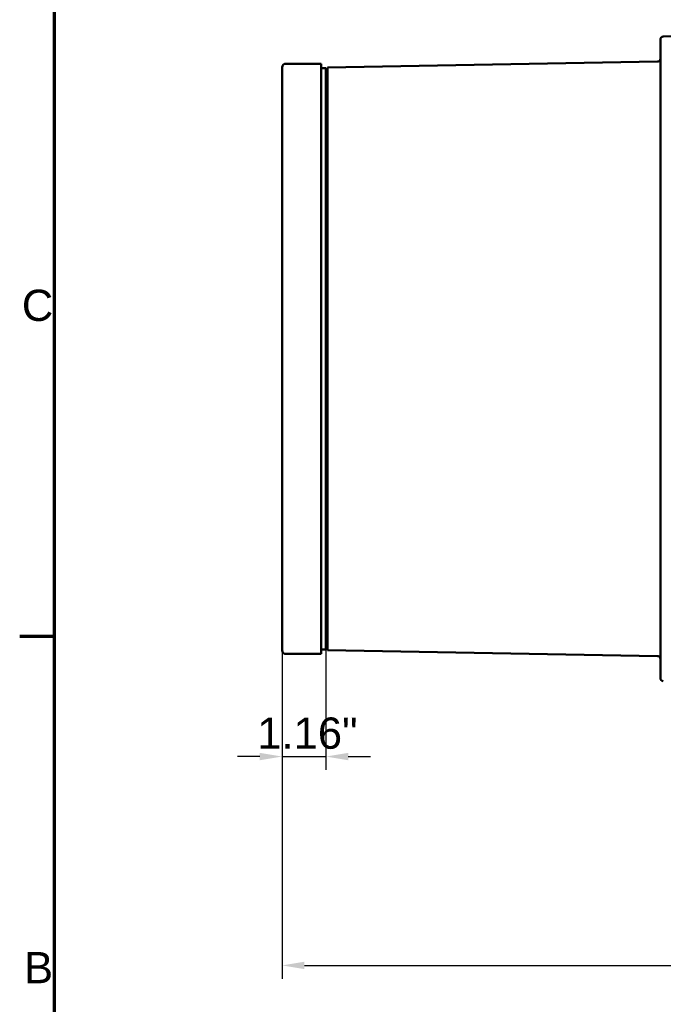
# Model space of a CAD drawing. Header units: millimetres. Extents: x 37 to 2483, y 37 to 1752.
# Tile 2 of 33: x 37 to 470, y 644 to 1306. Entities that reach past the tile are written whole.
import ezdxf

# ---------------------------------------------------------------- set-up
doc = ezdxf.new("R2010")
doc.units = ezdxf.units.MM
doc.header["$LTSCALE"] = 6
for name, color, linetype, lineweight in [('Border (ISO)', 7, 'Continuous', 70), ('Dimension (ISO)', 7, 'Continuous', 25), ('Visible (ISO)', 7, 'Continuous', 50)]:
    doc.layers.add(name, color=color, linetype=linetype, lineweight=lineweight)
doc.styles.add('Aktuell-BSI', font='arial.ttf')
doc.styles.add('Standard - 3_5', font='arial.ttf')
doc.dimstyles.new('Speck (DIN)', dxfattribs={"dimscale": 6, "dimtxt": 3.5, "dimasz": 2.5, "dimexe": 1.5, "dimexo": 0, "dimgap": 0.8, "dimtad": 1, "dimlfac": 0.03937, "dimrnd": 1e-08, "dimdsep": 46, "dimtxsty": 'Standard - 3_5', "dimcen": 0.09, "dimdle": 10, "dimclrd": 256, "dimclre": 256, "dimclrt": 256, "dimazin": 2, "dimtfac": 0.714286, "dimtmove": 0, "dimatfit": 3, "dimfxl": 1, "dimtolj": 1, "dimlwd": -1, "dimlwe": -1, "dimarcsym": 0})

# ---------------------------------------------------------------- blocks, each defined once
blk = doc.blocks.new('Borders Vorgaberahmen')
at = {"layer": 'Border (ISO)'}
blk.add_line((10, 148.5), (6.1, 148.5), dxfattribs=at)
at = {"layer": 'Border (ISO)', "flags": 128}
blk.add_lwpolyline([(10, 10), (10, 287), (410, 287), (410, 10), (10, 10)], dxfattribs=at)
at = {"layer": 'Border (ISO)', "char_height": 3.5, "attachment_point": 7, "style": 'Aktuell-BSI'}
for s, insert in [('C', (6.34, 183.82)), ('B', (6.59, 109.63))]:
    blk.add_mtext(s, dxfattribs=dict(at, insert=insert))
blk = doc.blocks.new('*D8')
at = {"layer": 'Defpoints', "color": 0, "transparency": 16777216}
for p in [(881.63, 1077.75), (213.13, 883.25), (881.63, 669.77)]:
    blk.add_point(p, dxfattribs=at)
at = {"layer": 'Dimension (ISO)', "transparency": 16777216}
for p, q in [((881.63, 1077.75), (881.63, 660.77)), ((213.13, 883.25), (213.13, 660.77)), ((228.13, 669.77), (866.63, 669.77))]:
    blk.add_line(p, q, dxfattribs=at)
for points in [[(228.13, 672.27), (228.13, 667.27), (213.13, 669.77)], [(866.63, 672.27), (866.63, 667.27), (881.63, 669.77)]]:
    blk.add_solid(points, dxfattribs=at)
at = {"layer": 'Dimension (ISO)', "transparency": 16777216, "insert": (515.14, 696.03), "char_height": 21, "attachment_point": 1, "style": 'Standard - 3_5'}
blk.add_mtext('\\A1;\\fArial|b0|i0;26.32"', dxfattribs=at)
blk = doc.blocks.new('*D9')
at = {"layer": 'Defpoints', "color": 0, "transparency": 16777216}
for p in [(213.13, 883.25), (242.63, 882.25), (242.63, 810.25)]:
    blk.add_point(p, dxfattribs=at)
at = {"layer": 'Dimension (ISO)', "transparency": 16777216}
for p, q in [((213.13, 883.25), (213.13, 801.25)), ((242.63, 882.25), (242.63, 801.25)), ((198.13, 810.25), (183.13, 810.25)), ((213.13, 810.25), (242.63, 810.25)), ((257.63, 810.25), (272.63, 810.25))]:
    blk.add_line(p, q, dxfattribs=at)
for points in [[(198.13, 812.75), (198.13, 807.75), (213.13, 810.25)], [(257.63, 812.75), (257.63, 807.75), (242.63, 810.25)]]:
    blk.add_solid(points, dxfattribs=at)
at = {"layer": 'Dimension (ISO)', "transparency": 16777216, "insert": (196.41, 836.5), "char_height": 21, "attachment_point": 1, "style": 'Standard - 3_5'}
blk.add_mtext('\\A1;\\fArial|b0|i0;1.16"', dxfattribs=at)

msp = doc.modelspace()

# ---------------------------------------------------------------- linework, layer by layer
at = {"layer": 'Visible (ISO)'}
for p, q in [((467.63, 1233.25), (467.63, 1292.505)), ((469.596, 1294.505), (483.63, 1294.75)), ((213.13, 1272.25), (213.13, 1273.75)), ((213.13, 1272.25), (213.13, 883.25)), ((239.43, 1276.25), (215.63, 1276.25)), ((239.43, 1276.25), (239.43, 1272.25)), ((242.63, 1273.25), (239.43, 1273.194)), ((239.43, 1272.25), (239.43, 883.25)), ((242.63, 1273.25), (242.63, 1233.25)), ((243.63, 1273.75), (465.665, 1277.625)), ((243.63, 1273.75), (243.63, 1233.25)), ((242.63, 1257.75), (243.63, 1257.75)), ((242.63, 1251.75), (243.63, 1251.75)), ((243.63, 1239.061), (242.63, 1239.078)), ((242.63, 922.25), (242.63, 1233.25)), ((243.63, 922.25), (243.63, 1233.25)), ((467.63, 1233.25), (467.63, 922.25)), ((243.63, 1220.961), (242.63, 1221.374)), ((242.63, 1218.784), (243.63, 1218.389)), ((242.63, 1215.75), (243.63, 1215.75)), ((242.63, 1209.75), (243.63, 1209.75)), ((242.63, 1125.75), (243.63, 1125.75)), ((242.63, 1119.75), (243.63, 1119.75)), ((242.63, 1035.75), (243.63, 1035.75)), ((242.63, 1029.75), (243.63, 1029.75)), ((242.63, 945.75), (243.63, 945.75)), ((242.63, 939.75), (243.63, 939.75)), ((243.63, 937.11), (242.63, 936.715)), ((242.63, 934.125), (243.63, 934.538)), ((242.63, 922.25), (242.63, 882.25)), ((243.63, 922.25), (243.63, 881.75)), ((467.63, 862.994), (467.63, 922.25)), ((243.63, 916.438), (242.63, 916.421)), ((242.63, 903.75), (243.63, 903.75)), ((242.63, 897.75), (243.63, 897.75)), ((213.13, 881.75), (213.13, 883.25)), ((239.43, 883.25), (239.43, 879.25)), ((242.63, 882.25), (239.43, 882.305)), ((243.63, 881.75), (465.665, 877.874)), ((215.63, 879.25), (239.43, 879.25))]:
    msp.add_line(p, q, dxfattribs=at)
for centre, radius, start, end in [((469.63, 1292.505), 2, 91, 180), ((465.63, 1279.625), 2, 271, 0), ((215.63, 1273.75), 2.5, 90, 180), ((215.63, 881.75), 2.5, 180, 270), ((465.63, 875.874), 2, 0, 89), ((469.63, 862.994), 2, 180, 269)]:
    msp.add_arc(centre, radius, start, end, dxfattribs=at)
for points in [[(242.63, 1221.479), (243.13, 1221.476), (243.63, 1221.472)], [(243.63, 934.027), (243.13, 934.023), (242.63, 934.02)]]:
    msp.add_open_spline(points, degree=2, dxfattribs=at)

# ---------------------------------------------------------------- block references
at = {"xscale": 6, "yscale": 6, "zscale": 6}
msp.add_blockref('Borders Vorgaberahmen', (0, 0), dxfattribs=at)

# ---------------------------------------------------------------- dimensions: what is measured, and where the dimension line sits
at = {"layer": 'Dimension (ISO)'}
for base, p2, override, picture, middle in [((881.63, 669.775), (881.63, 1077.75), {"dimgap": 0.8, "dimdec": 2, "dimlfac": 0.03937, "dimtol": 0, "dimlim": 0, "dimtp": 0, "dimtm": 0, "dimtdec": 2, "dimtofl": 0, "dimatfit": 1}, '*D8', (555.938, 669.775)), ((242.63, 810.254), (242.63, 882.25), {"dimgap": 0.8, "dimdec": 2, "dimlfac": 0.03937, "dimtol": 0, "dimlim": 0, "dimtp": 0, "dimtm": 0, "dimtdec": 2, "dimtofl": 1, "dimatfit": 1}, '*D9', (227.88, 810.254))]:
    dim = msp.add_linear_dim(base=base, p1=(213.13, 883.25), p2=p2, angle=180, text='\\fArial|b0|i0;<>"', dimstyle='Speck (DIN)', override=override, dxfattribs=at)
    dim.commit()
    dim.dimension.update_dxf_attribs({"geometry": picture, "text_midpoint": middle, "dimtype": 160})

doc.saveas('drawing.dxf')
